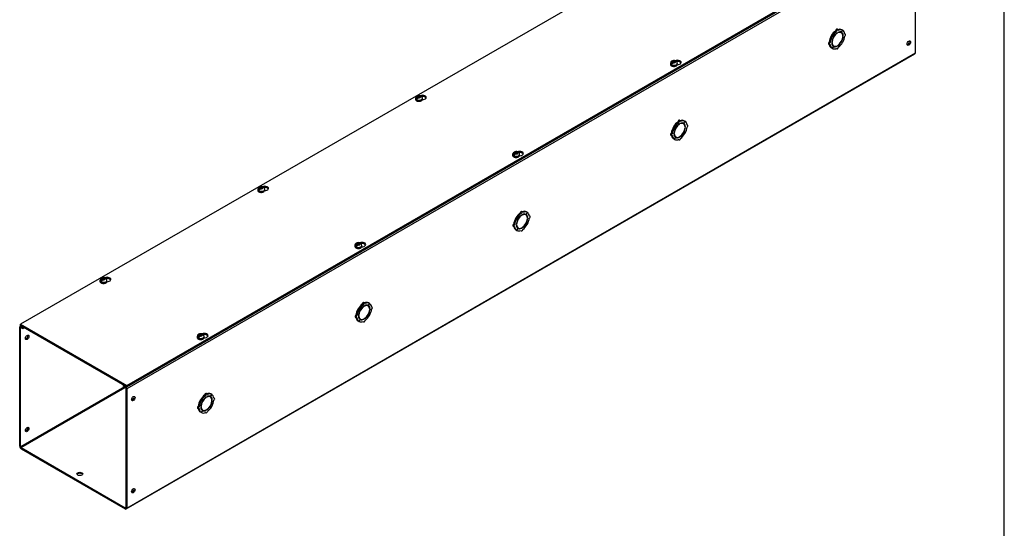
# Model space of a CAD drawing. Header units: inches. Extents: x 1 to 299, y -2 to 199.
# Tile 7 of 9: x 246 to 299, y 133 to 160. Entities that reach past the tile are written whole.
import ezdxf

# ---------------------------------------------------------------- set-up
doc = ezdxf.new("R2010")
doc.units = ezdxf.units.IN
doc.header["$MEASUREMENT"] = 0
for name, color, linetype in [('COM56318-1', 7, 'Continuous'), ('COM70724-5', 7, 'Continuous'), ('Default', 7, 'Continuous'), ('SCS19515', 7, 'Continuous')]:
    doc.layers.add(name, color=color, linetype=linetype)

# ---------------------------------------------------------------- blocks, each defined once
blk = doc.blocks.new('SE7')
at = {"layer": 'COM56318-1', "color": 7, "linetype": 'Continuous'}
for p, q in [((288.866, 168.229), (246.484, 143.76)), ((252.198, 140.46), (294.581, 164.93)), ((252.198, 140.397), (294.581, 164.866)), ((246.484, 143.76), (252.198, 140.46)), ((246.484, 143.696), (246.484, 143.76)), ((246.484, 143.696), (252.198, 140.397)), ((252.198, 140.397), (252.198, 140.46))]:
    blk.add_line(p, q, dxfattribs=at)
for centre, major_axis, start_param, end_param in [((281.824, 157.845), (-0.203, 0), 1.52328, 5.342971), ((281.824, 157.782), (0.203, 0), 0.275127, 1.792611), ((268.11, 155.965), (-0.203, 0), 1.52328, 5.342971), ((268.11, 155.901), (0.203, 0), 0.275127, 1.792611), ((273.339, 152.946), (-0.203, 0), 1.52328, 5.342971), ((273.339, 152.883), (0.203, 0), 0.275127, 1.792611), ((259.625, 151.066), (-0.203, 0), 1.52328, 5.342971), ((259.625, 151.002), (0.203, 0), 0.275127, 1.792611), ((264.853, 148.047), (-0.203, 0), 1.52328, 5.342971), ((264.853, 147.984), (0.203, 0), 0.275127, 1.792611), ((251.14, 146.167), (-0.203, 0), 1.52328, 5.342971), ((251.14, 146.103), (0.203, 0), 0.275127, 1.792611), ((256.368, 143.148), (-0.203, 0), 1.52328, 5.342971), ((256.368, 143.085), (0.203, 0), 0.275127, 1.792611)]:
    blk.add_ellipse(centre, major_axis=major_axis, ratio=0.57735, start_param=start_param, end_param=end_param, dxfattribs=at)
at = {"layer": 'COM70724-5', "color": 7, "linetype": 'Continuous'}
for p, q in [((294.625, 164.778), (252.198, 140.283)), ((294.625, 158.363), (294.625, 164.778)), ((290.389, 159.523), (290.338, 159.552)), ((290.464, 159.602), (290.413, 159.632)), ((290.447, 159.457), (290.447, 159.436)), ((290.639, 159.449), (290.588, 159.478)), ((290.713, 159.58), (290.651, 159.471)), ((290.653, 159.47), (290.651, 159.471)), ((290.653, 159.47), (290.715, 159.578)), ((290.713, 159.58), (290.662, 159.609)), ((290.715, 159.578), (290.713, 159.58)), ((290.038, 158.915), (289.987, 158.944)), ((290.151, 159.252), (290.1, 159.281)), ((290.1, 159.281), (290.162, 159.246)), ((290.153, 159.256), (290.102, 159.286)), ((290.164, 159.249), (290.102, 159.286)), ((290.124, 158.93), (290.142, 158.94)), ((290.142, 158.94), (290.125, 158.949)), ((290.151, 159.252), (290.213, 159.216)), ((290.215, 159.22), (290.153, 159.256)), ((290.213, 159.216), (290.162, 159.246)), ((290.215, 159.22), (290.164, 159.249)), ((290.419, 159.42), (290.402, 159.43)), ((290.419, 159.42), (290.419, 159.44)), ((290.651, 158.964), (290.638, 158.971)), ((290.653, 158.967), (290.64, 158.974)), ((290.651, 158.964), (290.713, 158.927)), ((290.715, 158.931), (290.653, 158.967)), ((290.742, 159.287), (290.723, 159.298)), ((290.724, 159.276), (290.742, 159.287)), ((290.742, 159.254), (290.724, 159.244)), ((290.86, 159.374), (290.825, 159.394)), ((289.956, 158.839), (290.006, 158.809)), ((290.151, 158.605), (290.1, 158.635)), ((290.142, 158.907), (290.124, 158.897)), ((290.213, 158.713), (290.151, 158.605)), ((290.153, 158.604), (290.151, 158.605)), ((290.153, 158.604), (290.215, 158.712)), ((290.176, 158.764), (290.227, 158.735)), ((290.215, 158.712), (290.213, 158.713)), ((290.368, 158.601), (290.402, 158.581)), ((290.419, 158.727), (290.4, 158.738)), ((290.419, 158.727), (290.419, 158.747)), ((290.447, 158.764), (290.447, 158.743)), ((252.176, 133.819), (294.602, 158.314)), ((252.198, 133.869), (294.625, 158.363)), ((281.979, 154.703), (281.928, 154.733)), ((282.228, 154.681), (282.166, 154.572)), ((282.167, 154.571), (282.23, 154.679)), ((282.228, 154.681), (282.177, 154.71)), ((282.23, 154.679), (282.228, 154.681)), ((281.665, 154.353), (281.614, 154.382)), ((281.614, 154.382), (281.677, 154.347)), ((281.668, 154.357), (281.617, 154.387)), ((281.679, 154.35), (281.617, 154.387)), ((281.665, 154.353), (281.728, 154.317)), ((281.73, 154.321), (281.668, 154.357)), ((281.728, 154.317), (281.677, 154.347)), ((281.73, 154.321), (281.679, 154.35)), ((281.904, 154.624), (281.853, 154.653)), ((281.934, 154.521), (281.917, 154.531)), ((281.934, 154.521), (281.934, 154.541)), ((281.962, 154.558), (281.962, 154.537)), ((282.154, 154.55), (282.103, 154.579)), ((282.167, 154.571), (282.166, 154.572)), ((282.257, 154.388), (282.238, 154.399)), ((282.239, 154.377), (282.257, 154.388)), ((282.257, 154.355), (282.239, 154.345)), ((282.374, 154.475), (282.34, 154.495)), ((281.47, 153.94), (281.521, 153.91)), ((281.552, 154.016), (281.502, 154.045)), ((281.665, 153.706), (281.614, 153.736)), ((281.639, 154.031), (281.656, 154.041)), ((281.656, 154.008), (281.639, 153.998)), ((281.656, 154.041), (281.64, 154.05)), ((281.728, 153.814), (281.665, 153.706)), ((281.668, 153.705), (281.665, 153.706)), ((281.668, 153.705), (281.73, 153.813)), ((281.691, 153.865), (281.741, 153.836)), ((281.73, 153.813), (281.728, 153.814)), ((281.882, 153.702), (281.916, 153.682)), ((281.934, 153.828), (281.914, 153.839)), ((281.934, 153.828), (281.934, 153.848)), ((281.962, 153.865), (281.962, 153.844)), ((282.166, 154.065), (282.153, 154.072)), ((282.167, 154.068), (282.155, 154.075)), ((282.166, 154.065), (282.228, 154.028)), ((282.23, 154.033), (282.167, 154.068)), ((273.18, 149.454), (273.129, 149.483)), ((273.129, 149.483), (273.192, 149.448)), ((273.182, 149.458), (273.132, 149.488)), ((273.194, 149.451), (273.132, 149.488)), ((273.18, 149.454), (273.243, 149.418)), ((273.245, 149.422), (273.182, 149.458)), ((273.243, 149.418), (273.192, 149.448)), ((273.245, 149.422), (273.194, 149.451)), ((273.418, 149.725), (273.367, 149.754)), ((273.448, 149.622), (273.432, 149.632)), ((273.494, 149.804), (273.443, 149.834)), ((273.448, 149.622), (273.448, 149.642)), ((273.477, 149.659), (273.477, 149.638)), ((273.669, 149.651), (273.618, 149.68)), ((273.742, 149.782), (273.68, 149.673)), ((273.682, 149.672), (273.68, 149.673)), ((273.682, 149.672), (273.745, 149.78)), ((273.742, 149.782), (273.692, 149.811)), ((273.745, 149.78), (273.742, 149.782)), ((273.771, 149.489), (273.752, 149.5)), ((273.754, 149.478), (273.771, 149.489)), ((273.771, 149.456), (273.754, 149.446)), ((273.889, 149.576), (273.855, 149.596)), ((272.985, 149.041), (273.036, 149.011)), ((273.067, 149.117), (273.016, 149.146)), ((273.153, 149.132), (273.171, 149.142)), ((273.171, 149.109), (273.153, 149.099)), ((273.171, 149.142), (273.155, 149.151)), ((273.243, 148.915), (273.18, 148.807)), ((273.182, 148.806), (273.245, 148.914)), ((273.205, 148.966), (273.256, 148.937)), ((273.245, 148.914), (273.243, 148.915)), ((273.448, 148.929), (273.429, 148.94)), ((273.448, 148.929), (273.448, 148.949)), ((273.477, 148.966), (273.477, 148.945)), ((273.68, 149.166), (273.668, 149.173)), ((273.682, 149.169), (273.67, 149.176)), ((273.68, 149.166), (273.742, 149.129)), ((273.745, 149.134), (273.682, 149.169)), ((273.18, 148.807), (273.129, 148.837)), ((273.182, 148.806), (273.18, 148.807)), ((273.397, 148.803), (273.431, 148.783)), ((264.933, 144.826), (264.882, 144.855)), ((264.963, 144.723), (264.947, 144.733)), ((265.008, 144.905), (264.958, 144.935)), ((264.963, 144.723), (264.963, 144.743)), ((264.991, 144.76), (264.991, 144.739)), ((265.183, 144.752), (265.133, 144.781)), ((265.257, 144.883), (265.195, 144.774)), ((265.197, 144.773), (265.195, 144.774)), ((265.197, 144.773), (265.26, 144.881)), ((265.257, 144.883), (265.206, 144.912)), ((265.26, 144.881), (265.257, 144.883)), ((265.404, 144.677), (265.37, 144.697)), ((264.5, 144.142), (264.551, 144.112)), ((264.582, 144.218), (264.531, 144.247)), ((264.695, 144.555), (264.644, 144.584)), ((264.644, 144.584), (264.707, 144.549)), ((264.697, 144.559), (264.646, 144.589)), ((264.708, 144.552), (264.646, 144.589)), ((264.668, 144.233), (264.686, 144.243)), ((264.686, 144.21), (264.668, 144.2)), ((264.686, 144.243), (264.669, 144.252)), ((264.695, 144.555), (264.757, 144.519)), ((264.759, 144.523), (264.697, 144.559)), ((264.757, 144.519), (264.707, 144.549)), ((264.759, 144.523), (264.708, 144.552)), ((265.195, 144.267), (265.182, 144.274)), ((265.197, 144.27), (265.184, 144.277)), ((265.195, 144.267), (265.257, 144.23)), ((265.26, 144.235), (265.197, 144.27)), ((265.286, 144.59), (265.267, 144.601)), ((265.269, 144.579), (265.286, 144.59)), ((265.286, 144.557), (265.269, 144.547)), ((246.44, 137.193), (246.44, 143.608)), ((246.506, 143.683), (246.462, 143.657)), ((246.491, 143.578), (246.516, 143.593)), ((246.491, 137.164), (246.491, 143.578)), ((246.538, 143.665), (246.516, 143.652)), ((246.516, 143.652), (246.616, 143.594)), ((246.516, 143.593), (246.616, 143.535)), ((246.616, 143.594), (246.639, 143.607)), ((246.616, 143.535), (246.616, 143.594)), ((246.616, 143.535), (246.689, 143.577)), ((264.695, 143.908), (264.644, 143.938)), ((264.757, 144.016), (264.695, 143.908)), ((264.697, 143.907), (264.695, 143.908)), ((264.697, 143.907), (264.759, 144.015)), ((264.72, 144.067), (264.771, 144.038)), ((264.759, 144.015), (264.757, 144.016)), ((264.912, 143.904), (264.946, 143.884)), ((264.963, 144.03), (264.944, 144.041)), ((264.963, 144.03), (264.963, 144.05)), ((264.991, 144.067), (264.991, 144.046)), ((252.071, 140.386), (246.491, 137.164)), ((252.044, 140.486), (252.022, 140.473)), ((252.022, 140.473), (252.122, 140.415)), ((252.022, 140.414), (252.022, 140.473)), ((252.022, 140.414), (252.122, 140.356)), ((252.122, 140.415), (252.144, 140.428)), ((246.516, 137.12), (252.122, 140.356)), ((252.147, 140.312), (252.147, 133.898)), ((252.198, 140.283), (252.198, 133.869)), ((256.448, 139.927), (256.397, 139.956)), ((256.523, 140.006), (256.472, 140.036)), ((256.478, 139.824), (256.478, 139.845)), ((256.506, 139.861), (256.506, 139.84)), ((256.698, 139.853), (256.647, 139.882)), ((256.772, 139.984), (256.71, 139.875)), ((256.712, 139.874), (256.71, 139.875)), ((256.712, 139.874), (256.774, 139.982)), ((256.772, 139.984), (256.721, 140.013)), ((256.774, 139.982), (256.772, 139.984)), ((256.097, 139.319), (256.046, 139.348)), ((256.209, 139.656), (256.159, 139.685)), ((256.159, 139.685), (256.221, 139.65)), ((256.212, 139.66), (256.161, 139.69)), ((256.223, 139.653), (256.161, 139.69)), ((256.183, 139.334), (256.201, 139.344)), ((256.201, 139.344), (256.184, 139.353)), ((256.209, 139.656), (256.272, 139.62)), ((256.274, 139.624), (256.212, 139.66)), ((256.272, 139.62), (256.221, 139.65)), ((256.274, 139.624), (256.223, 139.653)), ((256.478, 139.824), (256.461, 139.834)), ((256.71, 139.368), (256.697, 139.375)), ((256.712, 139.371), (256.699, 139.378)), ((256.71, 139.368), (256.772, 139.331)), ((256.774, 139.336), (256.712, 139.371)), ((256.801, 139.691), (256.782, 139.702)), ((256.783, 139.68), (256.801, 139.691)), ((256.801, 139.658), (256.783, 139.648)), ((256.918, 139.778), (256.884, 139.798)), ((256.014, 139.243), (256.065, 139.213)), ((256.209, 139.009), (256.159, 139.039)), ((256.201, 139.311), (256.183, 139.301)), ((256.272, 139.118), (256.209, 139.009)), ((256.212, 139.008), (256.209, 139.009)), ((256.212, 139.008), (256.274, 139.116)), ((256.235, 139.168), (256.286, 139.139)), ((256.274, 139.116), (256.272, 139.118)), ((256.426, 139.005), (256.461, 138.985)), ((256.478, 139.131), (256.458, 139.142)), ((256.478, 139.131), (256.478, 139.151)), ((256.506, 139.168), (256.506, 139.147)), ((246.516, 137.12), (252.122, 133.883)), ((246.516, 137.061), (252.122, 133.824)), ((252.147, 133.898), (252.122, 133.883))]:
    blk.add_line(p, q, dxfattribs=at)
for centre, major_axis, start_param, end_param in [((290.382, 159.121), (0.281, 0.487), 0.896739, 1.566433), ((290.433, 159.092), (0.281, 0.487), 0.896739, 1.566433), ((290.382, 159.578), (-0.0313, -0.0541), 3.141593, 5.497787), ((290.433, 159.548), (-0.0313, -0.0541), 2.356194, 5.497787), ((290.433, 159.092), (-0.206, -0.357), 2.404698, 3.878487), ((290.433, 159.092), (0.219, 0.379), 0.004363, 0.739668), ((290.382, 159.121), (0.281, 0.487), 0.004363, 0.620067), ((290.433, 159.092), (0.281, 0.487), 0.004363, 0.674057), ((290.382, 159.121), (-0.206, -0.357), 3.141593, 3.271499), ((290.382, 159.121), (0.219, 0.379), 5.920402, 6.166551), ((290.433, 159.092), (0.219, 0.379), 5.543517, 6.278822), ((290.433, 159.092), (0.281, 0.487), 5.609128, 6.278822), ((289.987, 158.893), (0.0312, 0.0541), 0.785398, 3.141593), ((290.382, 159.121), (-0.281, -0.487), 4.716752, 5.386446), ((290.038, 158.864), (0.0312, 0.0541), 0.785398, 3.926991), ((290.433, 159.092), (-0.281, -0.487), 4.716752, 5.386446), ((290.433, 159.092), (-0.219, -0.379), 4.716752, 5.452057), ((290.433, 159.092), (-0.206, -0.357), 3.975495, 5.449283), ((290.433, 159.092), (0.219, 0.379), 0.831128, 1.566433), ((290.433, 159.092), (0.206, 0.357), 3.975495, 5.449283), ((290.433, 159.092), (-0.219, -0.379), 0.831128, 1.566433), ((290.433, 159.092), (-0.281, -0.487), 0.896739, 1.566433), ((290.433, 159.092), (0.219, 0.379), 4.716752, 5.452057), ((290.433, 159.092), (0.281, 0.487), 4.716752, 5.386446), ((290.828, 159.32), (-0.0312, -0.0541), 0.785398, 3.926991), ((294.22, 158.917), (-0.067, -0.115), 0.392819, 2.748773), ((290.382, 159.121), (-0.281, -0.487), 5.663118, 6.278822), ((290.433, 159.092), (-0.281, -0.487), 5.609128, 6.278822), ((290.433, 159.092), (-0.219, -0.379), 5.543517, 6.278822), ((290.433, 159.092), (0.206, 0.357), 2.404698, 3.878487), ((290.382, 159.121), (0.206, 0.357), 3.011687, 3.141593), ((290.433, 159.092), (-0.281, -0.487), 0.004363, 0.674057), ((290.382, 159.121), (-0.219, -0.379), 0.116634, 0.362783), ((290.433, 159.092), (-0.219, -0.379), 0.004363, 0.739668), ((290.433, 158.635), (0.0313, 0.0541), 2.356194, 5.497787), ((294.548, 158.408), (-0.054, 0.0935), 3.141593, 3.926991), ((281.897, 154.679), (-0.0313, -0.0541), 3.141593, 5.497787), ((281.948, 154.649), (-0.0312, -0.0541), 2.356194, 5.497787), ((281.897, 154.222), (0.281, 0.487), 0.004363, 0.620067), ((281.948, 154.193), (0.281, 0.487), 0.004363, 0.674057), ((281.948, 154.193), (0.281, 0.487), 5.609128, 6.278822), ((281.897, 154.222), (-0.281, -0.487), 4.716752, 5.386446), ((281.948, 154.193), (-0.281, -0.487), 4.716752, 5.386446), ((281.897, 154.222), (0.281, 0.487), 0.896739, 1.566433), ((281.948, 154.193), (-0.219, -0.379), 4.716752, 5.452057), ((281.948, 154.193), (-0.206, -0.357), 3.975495, 5.449283), ((281.948, 154.193), (0.281, 0.487), 0.896739, 1.566433), ((281.948, 154.193), (0.219, 0.379), 0.831128, 1.566433), ((281.948, 154.193), (-0.206, -0.357), 2.404698, 3.878487), ((281.948, 154.193), (0.219, 0.379), 0.004363, 0.739668), ((281.948, 154.193), (0.206, 0.357), 3.975495, 5.449283), ((281.897, 154.222), (-0.206, -0.357), 3.141593, 3.271499), ((281.897, 154.222), (0.219, 0.379), 5.920402, 6.166551), ((281.948, 154.193), (0.219, 0.379), 5.543517, 6.278822), ((281.948, 154.193), (0.219, 0.379), 4.716752, 5.452057), ((281.948, 154.193), (0.281, 0.487), 4.716752, 5.386446), ((282.343, 154.421), (-0.0313, -0.0541), 0.785398, 3.926991), ((281.502, 153.994), (0.0313, 0.0541), 0.785398, 3.141593), ((281.897, 154.222), (-0.281, -0.487), 5.663118, 6.278822), ((281.552, 153.965), (0.0313, 0.0541), 0.785398, 3.926991), ((281.948, 154.193), (-0.281, -0.487), 5.609128, 6.278822), ((281.948, 154.193), (-0.219, -0.379), 5.543517, 6.278822), ((281.948, 154.193), (0.206, 0.357), 2.404698, 3.878487), ((281.897, 154.222), (0.206, 0.357), 3.011687, 3.141593), ((281.948, 154.193), (-0.281, -0.487), 0.004363, 0.674057), ((281.897, 154.222), (-0.219, -0.379), 0.116634, 0.362783), ((281.948, 154.193), (-0.219, -0.379), 0.004363, 0.739668), ((281.948, 153.736), (0.0312, 0.0541), 2.356194, 5.497787), ((281.948, 154.193), (-0.219, -0.379), 0.831128, 1.566433), ((281.948, 154.193), (-0.281, -0.487), 0.896739, 1.566433), ((273.412, 149.323), (-0.281, -0.487), 4.716752, 5.386446), ((273.462, 149.294), (-0.281, -0.487), 4.716752, 5.386446), ((273.412, 149.323), (0.281, 0.487), 0.896739, 1.566433), ((273.462, 149.294), (-0.219, -0.379), 4.716752, 5.452057), ((273.462, 149.294), (-0.206, -0.357), 3.975495, 5.449283), ((273.462, 149.294), (0.281, 0.487), 0.896739, 1.566433), ((273.462, 149.294), (0.219, 0.379), 0.831128, 1.566433), ((273.412, 149.78), (-0.0313, -0.0541), 3.141593, 5.497787), ((273.462, 149.75), (-0.0313, -0.0541), 2.356194, 5.497787), ((273.412, 149.323), (0.281, 0.487), 0.004363, 0.620067), ((273.462, 149.294), (-0.206, -0.357), 2.404698, 3.878487), ((273.462, 149.294), (0.219, 0.379), 0.004363, 0.739668), ((273.462, 149.294), (0.206, 0.357), 3.975495, 5.449283), ((273.462, 149.294), (0.281, 0.487), 0.004363, 0.674057), ((273.412, 149.323), (-0.206, -0.357), 3.141593, 3.271499), ((273.412, 149.323), (0.219, 0.379), 5.920402, 6.166551), ((273.462, 149.294), (0.219, 0.379), 5.543517, 6.278822), ((273.462, 149.294), (0.219, 0.379), 4.716752, 5.452057), ((273.462, 149.294), (0.281, 0.487), 5.609128, 6.278822), ((273.462, 149.294), (0.281, 0.487), 4.716752, 5.386446), ((273.858, 149.522), (-0.0312, -0.0541), 0.785398, 3.926991), ((273.016, 149.095), (0.0313, 0.0541), 0.785398, 3.141593), ((273.412, 149.323), (-0.281, -0.487), 5.663118, 6.278822), ((273.067, 149.066), (0.0313, 0.0541), 0.785398, 3.926991), ((273.462, 149.294), (-0.281, -0.487), 5.609128, 6.278822), ((273.462, 149.294), (-0.219, -0.379), 5.543517, 6.278822), ((273.462, 149.294), (0.206, 0.357), 2.404698, 3.878487), ((273.412, 149.323), (0.206, 0.357), 3.011687, 3.141593), ((273.412, 149.323), (-0.219, -0.379), 0.116634, 0.362783), ((273.462, 149.294), (-0.219, -0.379), 0.004363, 0.739668), ((273.462, 148.837), (0.0312, 0.0541), 2.356194, 5.497787), ((273.462, 149.294), (-0.219, -0.379), 0.831128, 1.566433), ((273.462, 149.294), (-0.281, -0.487), 0.896739, 1.566433), ((273.462, 149.294), (-0.281, -0.487), 0.004363, 0.674057), ((264.926, 144.424), (0.281, 0.487), 0.896739, 1.566433), ((264.977, 144.395), (-0.206, -0.357), 3.975495, 5.449283), ((264.977, 144.395), (0.281, 0.487), 0.896739, 1.566433), ((264.977, 144.395), (0.219, 0.379), 0.831128, 1.566433), ((264.926, 144.881), (-0.0313, -0.0541), 3.141593, 5.497787), ((264.977, 144.851), (-0.0312, -0.0541), 2.356194, 5.497787), ((264.977, 144.395), (-0.206, -0.357), 2.404698, 3.878487), ((264.977, 144.395), (0.219, 0.379), 0.004363, 0.739668), ((264.926, 144.424), (0.281, 0.487), 0.004363, 0.620067), ((264.977, 144.395), (0.281, 0.487), 0.004363, 0.674057), ((264.926, 144.424), (-0.206, -0.357), 3.141593, 3.271499), ((264.926, 144.424), (0.219, 0.379), 5.920402, 6.166551), ((264.977, 144.395), (0.219, 0.379), 5.543517, 6.278822), ((264.977, 144.395), (0.281, 0.487), 5.609128, 6.278822), ((265.372, 144.623), (-0.0312, -0.0541), 0.785398, 3.926991), ((264.531, 144.196), (0.0313, 0.0541), 0.785398, 3.141593), ((264.926, 144.424), (-0.281, -0.487), 4.716752, 5.386446), ((264.926, 144.424), (-0.281, -0.487), 5.663118, 6.278822), ((264.582, 144.167), (0.0313, 0.0541), 0.785398, 3.926991), ((264.977, 144.395), (-0.281, -0.487), 4.716752, 5.386446), ((264.977, 144.395), (-0.281, -0.487), 5.609128, 6.278822), ((264.977, 144.395), (-0.219, -0.379), 4.716752, 5.452057), ((264.977, 144.395), (-0.219, -0.379), 5.543517, 6.278822), ((264.977, 144.395), (0.206, 0.357), 2.404698, 3.878487), ((264.926, 144.424), (0.206, 0.357), 3.011687, 3.141593), ((264.977, 144.395), (0.206, 0.357), 3.975495, 5.449283), ((264.977, 144.395), (-0.219, -0.379), 0.831128, 1.566433), ((264.977, 144.395), (-0.281, -0.487), 0.896739, 1.566433), ((264.977, 144.395), (0.219, 0.379), 4.716752, 5.452057), ((264.977, 144.395), (0.281, 0.487), 4.716752, 5.386446), ((246.516, 143.564), (0.054, -0.0935), 2.356194, 3.926991), ((246.516, 143.564), (0.018, -0.0312), 2.356194, 3.926991), ((264.977, 144.395), (-0.281, -0.487), 0.004363, 0.674057), ((264.926, 144.424), (-0.219, -0.379), 0.116634, 0.362783), ((264.977, 144.395), (-0.219, -0.379), 0.004363, 0.739668), ((264.977, 143.938), (0.0312, 0.0541), 2.356194, 5.497787), ((246.793, 143.084), (0.066, 0.115), 3.534412, 5.890366), ((252.122, 140.327), (-0.054, 0.0935), 3.926991, 5.497787), ((252.122, 140.327), (-0.018, 0.0312), 3.926991, 5.497787), ((252.501, 139.788), (-0.066, -0.115), 0.392819, 2.748773), ((256.441, 139.525), (0.281, 0.487), 0.896739, 1.566433), ((256.492, 139.496), (0.281, 0.487), 0.896739, 1.566433), ((256.492, 139.496), (0.219, 0.379), 0.831128, 1.566433), ((256.441, 139.982), (-0.0313, -0.0541), 3.141593, 5.497787), ((256.492, 139.952), (-0.0313, -0.0541), 2.356194, 5.497787), ((256.441, 139.525), (0.281, 0.487), 0.004363, 0.620067), ((256.492, 139.496), (-0.206, -0.357), 2.404698, 3.878487), ((256.492, 139.496), (0.219, 0.379), 0.004363, 0.739668), ((256.492, 139.496), (0.281, 0.487), 0.004363, 0.674057), ((256.441, 139.525), (-0.206, -0.357), 3.141593, 3.271499), ((256.441, 139.525), (0.219, 0.379), 5.920402, 6.166551), ((256.492, 139.496), (0.219, 0.379), 5.543517, 6.278822), ((256.492, 139.496), (0.281, 0.487), 5.609128, 6.278822), ((256.046, 139.297), (0.0312, 0.0541), 0.785398, 3.141593), ((256.441, 139.525), (-0.281, -0.487), 4.716752, 5.386446), ((256.097, 139.268), (0.0312, 0.0541), 0.785398, 3.926991), ((256.492, 139.496), (-0.281, -0.487), 4.716752, 5.386446), ((256.492, 139.496), (-0.219, -0.379), 4.716752, 5.452057), ((256.492, 139.496), (-0.206, -0.357), 3.975495, 5.449283), ((256.492, 139.496), (0.206, 0.357), 3.975495, 5.449283), ((256.492, 139.496), (-0.219, -0.379), 0.831128, 1.566433), ((256.492, 139.496), (-0.281, -0.487), 0.896739, 1.566433), ((256.492, 139.496), (0.219, 0.379), 4.716752, 5.452057), ((256.492, 139.496), (0.281, 0.487), 4.716752, 5.386446), ((256.887, 139.724), (-0.0312, -0.0541), 0.785398, 3.926991), ((256.441, 139.525), (-0.281, -0.487), 5.663118, 6.278822), ((256.492, 139.496), (-0.281, -0.487), 5.609128, 6.278822), ((256.492, 139.496), (-0.219, -0.379), 5.543517, 6.278822), ((256.492, 139.496), (0.206, 0.357), 2.404698, 3.878487), ((256.441, 139.525), (0.206, 0.357), 3.011687, 3.141593), ((256.492, 139.496), (-0.281, -0.487), 0.004363, 0.674057), ((256.441, 139.525), (-0.219, -0.379), 0.116634, 0.362783), ((256.492, 139.496), (-0.219, -0.379), 0.004363, 0.739668), ((256.492, 139.039), (0.0313, 0.0541), 2.356194, 5.497787), ((246.793, 138.126), (0.066, 0.115), 3.534412, 5.890366), ((246.516, 137.149), (-0.054, 0.0935), 0.785398, 2.356194), ((246.516, 137.149), (-0.018, 0.0312), 0.785398, 2.356194), ((249.673, 135.647), (-0.156, 0), 3.473487, 5.951291), ((252.501, 134.83), (-0.066, -0.115), 0.392819, 2.748773), ((252.122, 133.913), (-0.018, 0.0312), 2.356194, 3.926991), ((252.122, 133.913), (-0.054, 0.0935), 2.356194, 3.926991)]:
    blk.add_ellipse(centre, major_axis=major_axis, ratio=0.57735, start_param=start_param, end_param=end_param, dxfattribs=at)
for centre, major_axis in [((294.271, 158.888), (-0.066, -0.115)), ((246.844, 143.054), (0.066, 0.115)), ((252.552, 139.759), (-0.066, -0.115)), ((246.844, 138.096), (0.066, 0.115)), ((249.673, 135.706), (-0.156, 0)), ((252.552, 134.801), (-0.066, -0.115))]:
    blk.add_ellipse(centre, major_axis=major_axis, ratio=0.57735, dxfattribs=at)
at = {"layer": 'SCS19515', "color": 7, "linetype": 'Continuous'}
for p, q in [((281.576, 157.869), (281.545, 157.852)), ((281.576, 157.91), (281.645, 157.91)), ((281.576, 157.869), (281.576, 157.91)), ((281.576, 157.869), (281.576, 157.818)), ((281.676, 157.927), (281.645, 157.91)), ((281.645, 157.848), (281.645, 157.91)), ((281.688, 157.873), (281.645, 157.848)), ((281.688, 157.885), (281.718, 157.903)), ((281.688, 157.885), (281.688, 157.845)), ((281.444, 157.804), (281.444, 157.755)), ((281.552, 157.794), (281.48, 157.753)), ((281.576, 157.848), (281.645, 157.848)), ((281.587, 157.827), (281.618, 157.845)), ((281.688, 157.845), (281.618, 157.845)), ((281.819, 157.755), (281.819, 157.804)), ((267.731, 155.923), (267.731, 155.874)), ((267.838, 155.914), (267.767, 155.873)), ((267.862, 155.989), (267.831, 155.971)), ((267.862, 156.029), (267.932, 156.029)), ((267.862, 155.989), (267.862, 156.029)), ((267.862, 155.989), (267.862, 155.938)), ((267.862, 155.968), (267.932, 155.968)), ((267.874, 155.947), (267.904, 155.964)), ((267.974, 155.964), (267.904, 155.964)), ((267.962, 156.047), (267.932, 156.029)), ((267.932, 155.968), (267.932, 156.029)), ((267.974, 155.992), (267.932, 155.968)), ((267.974, 156.005), (268.005, 156.022)), ((267.974, 156.005), (267.974, 155.964)), ((268.106, 155.874), (268.106, 155.923)), ((272.959, 152.905), (272.959, 152.856)), ((273.067, 152.895), (272.995, 152.854)), ((273.09, 152.97), (273.06, 152.953)), ((273.09, 153.011), (273.16, 153.011)), ((273.09, 152.97), (273.09, 153.011)), ((273.09, 152.97), (273.09, 152.919)), ((273.09, 152.949), (273.16, 152.949)), ((273.102, 152.928), (273.133, 152.946)), ((273.202, 152.946), (273.133, 152.946)), ((273.191, 153.028), (273.16, 153.011)), ((273.16, 152.949), (273.16, 153.011)), ((273.202, 152.974), (273.16, 152.949)), ((273.202, 152.986), (273.233, 153.004)), ((273.202, 152.986), (273.202, 152.946)), ((273.334, 152.856), (273.334, 152.905)), ((259.245, 151.024), (259.245, 150.975)), ((259.353, 151.015), (259.282, 150.974)), ((259.377, 151.09), (259.346, 151.072)), ((259.377, 151.13), (259.446, 151.13)), ((259.377, 151.09), (259.377, 151.13)), ((259.377, 151.09), (259.377, 151.039)), ((259.377, 151.069), (259.446, 151.069)), ((259.388, 151.048), (259.419, 151.066)), ((259.489, 151.066), (259.419, 151.066)), ((259.477, 151.148), (259.446, 151.13)), ((259.446, 151.069), (259.446, 151.13)), ((259.489, 151.093), (259.446, 151.069)), ((259.489, 151.106), (259.52, 151.123)), ((259.489, 151.106), (259.489, 151.066)), ((259.62, 150.975), (259.62, 151.024)), ((264.474, 148.006), (264.474, 147.957)), ((264.581, 147.996), (264.51, 147.955)), ((264.605, 148.071), (264.574, 148.054)), ((264.605, 148.112), (264.675, 148.112)), ((264.605, 148.071), (264.605, 148.112)), ((264.605, 148.071), (264.605, 148.02)), ((264.605, 148.05), (264.675, 148.05)), ((264.617, 148.029), (264.648, 148.047)), ((264.717, 148.047), (264.648, 148.047)), ((264.705, 148.129), (264.675, 148.112)), ((264.675, 148.05), (264.675, 148.112)), ((264.717, 148.075), (264.675, 148.05)), ((264.717, 148.087), (264.748, 148.105)), ((264.717, 148.087), (264.717, 148.047)), ((264.849, 147.957), (264.849, 148.006)), ((250.891, 146.231), (250.961, 146.231)), ((250.891, 146.191), (250.891, 146.231)), ((250.992, 146.249), (250.961, 146.231)), ((250.961, 146.17), (250.961, 146.231)), ((251.003, 146.207), (251.034, 146.224)), ((251.003, 146.207), (251.003, 146.167)), ((250.76, 146.125), (250.76, 146.076)), ((250.868, 146.116), (250.796, 146.075)), ((250.891, 146.191), (250.861, 146.173)), ((250.891, 146.191), (250.891, 146.14)), ((250.891, 146.17), (250.961, 146.17)), ((250.903, 146.149), (250.934, 146.167)), ((251.003, 146.167), (250.934, 146.167)), ((251.003, 146.194), (250.961, 146.17)), ((251.135, 146.076), (251.135, 146.125)), ((255.988, 143.107), (255.988, 143.058)), ((256.096, 143.097), (256.025, 143.056)), ((256.12, 143.172), (256.089, 143.155)), ((256.12, 143.213), (256.189, 143.213)), ((256.12, 143.172), (256.12, 143.213)), ((256.12, 143.172), (256.12, 143.121)), ((256.12, 143.151), (256.189, 143.151)), ((256.131, 143.13), (256.162, 143.148)), ((256.232, 143.148), (256.162, 143.148)), ((256.22, 143.23), (256.189, 143.213)), ((256.189, 143.151), (256.189, 143.213)), ((256.232, 143.176), (256.189, 143.151)), ((256.232, 143.188), (256.263, 143.206)), ((256.232, 143.188), (256.232, 143.148)), ((256.363, 143.058), (256.363, 143.107))]:
    blk.add_line(p, q, dxfattribs=at)
for centre, radius, start, end in [((281.578, 157.803), 0.133, 117.0366, 179.2546), ((281.631, 157.711), 0.239, 68.7414, 118.273), ((281.691, 157.803), 0.128, 0.1569, 52.419), ((281.622, 157.731), 0.144, 122.6431, 170.9725), ((281.665, 157.706), 0.144, 122.6435, 170.9722), ((267.865, 155.922), 0.133, 117.0366, 179.2546), ((267.909, 155.85), 0.144, 122.6431, 170.9725), ((267.918, 155.83), 0.239, 68.7414, 118.273), ((267.951, 155.826), 0.144, 122.6435, 170.9722), ((267.978, 155.923), 0.128, 0.1569, 52.419), ((273.093, 152.904), 0.133, 117.0366, 179.2546), ((273.137, 152.832), 0.144, 122.6431, 170.9725), ((273.146, 152.812), 0.239, 68.7414, 118.273), ((273.179, 152.807), 0.144, 122.6435, 170.9722), ((273.206, 152.904), 0.128, 0.1569, 52.419), ((259.379, 151.023), 0.133, 117.0366, 179.2546), ((259.423, 150.951), 0.144, 122.6431, 170.9725), ((259.432, 150.931), 0.239, 68.7414, 118.273), ((259.466, 150.927), 0.144, 122.6435, 170.9722), ((259.492, 151.024), 0.128, 0.1569, 52.419), ((264.608, 148.005), 0.133, 117.0366, 179.2546), ((264.652, 147.933), 0.144, 122.6431, 170.9725), ((264.661, 147.913), 0.239, 68.7414, 118.273), ((264.694, 147.908), 0.144, 122.6435, 170.9722), ((264.721, 148.005), 0.128, 0.1569, 52.419), ((250.894, 146.124), 0.133, 117.0366, 179.2546), ((250.947, 146.032), 0.239, 68.7414, 118.273), ((251.007, 146.125), 0.128, 0.1569, 52.419), ((250.938, 146.052), 0.144, 122.6431, 170.9725), ((250.981, 146.028), 0.144, 122.6435, 170.9722), ((256.122, 143.106), 0.133, 117.0366, 179.2546), ((256.166, 143.034), 0.144, 122.6431, 170.9725), ((256.175, 143.014), 0.239, 68.7414, 118.273), ((256.209, 143.009), 0.144, 122.6435, 170.9722), ((256.236, 143.106), 0.128, 0.1569, 52.419)]:
    blk.add_arc(centre, radius, start, end, dxfattribs=at)
for centre, major_axis, start_param, end_param in [((281.632, 157.877), (0.0975, 0), 1.098165, 3.614224), ((281.632, 157.877), (-0.0975, 0), 1.098165, 3.614224), ((281.632, 157.804), (-0.188, 0), 6.278965, 6.283185), ((281.632, 157.804), (-0.188, 0), 0, 3.141093), ((281.632, 157.755), (0.187, 0), 3.141593, 3.167603), ((281.632, 157.755), (0.187, 0), 3.167603, 6.283185), ((281.632, 157.816), (-0.186, 0), 0.623612, 0.947184), ((267.918, 155.923), (-0.187, 0), 6.278965, 6.283185), ((267.918, 155.923), (-0.187, 0), 0, 3.141093), ((267.918, 155.874), (0.187, 0), 3.141593, 3.167603), ((267.918, 155.874), (0.187, 0), 3.167603, 6.283185), ((267.918, 155.936), (-0.186, 0), 0.623612, 0.947184), ((267.918, 155.997), (0.0975, 0), 1.098165, 3.614224), ((267.918, 155.997), (-0.0975, 0), 1.098165, 3.614224), ((273.146, 152.905), (-0.187, 0), 6.278965, 6.283185), ((273.146, 152.905), (-0.187, 0), 0, 3.141093), ((273.146, 152.856), (0.188, 0), 3.141593, 3.167603), ((273.146, 152.856), (0.188, 0), 3.167603, 6.283185), ((273.146, 152.917), (-0.186, 0), 0.623612, 0.947184), ((273.146, 152.978), (0.0975, 0), 1.098165, 3.614224), ((273.146, 152.978), (-0.0975, 0), 1.098165, 3.614224), ((259.433, 151.024), (-0.188, 0), 6.278965, 6.283185), ((259.433, 151.024), (-0.188, 0), 0, 3.141093), ((259.433, 150.975), (0.188, 0), 3.141593, 3.167603), ((259.433, 150.975), (0.188, 0), 3.167603, 6.283185), ((259.433, 151.037), (-0.186, 0), 0.623612, 0.947184), ((259.433, 151.098), (0.0975, 0), 1.098165, 3.614224), ((259.433, 151.098), (-0.0975, 0), 1.098165, 3.614224), ((264.661, 148.006), (-0.187, 0), 6.278965, 6.283185), ((264.661, 148.006), (-0.187, 0), 0, 3.141093), ((264.661, 147.957), (0.188, 0), 3.141593, 3.167603), ((264.661, 147.957), (0.188, 0), 3.167603, 6.283185), ((264.661, 148.018), (-0.186, 0), 0.623612, 0.947184), ((264.661, 148.079), (0.0975, 0), 1.098165, 3.614224), ((264.661, 148.079), (-0.0975, 0), 1.098165, 3.614224), ((250.947, 146.199), (0.0975, 0), 1.098165, 3.614224), ((250.947, 146.199), (-0.0975, 0), 1.098165, 3.614224), ((250.947, 146.125), (-0.187, 0), 6.278965, 6.283185), ((250.947, 146.125), (-0.187, 0), 0, 3.141093), ((250.947, 146.076), (0.187, 0), 3.141593, 3.167603), ((250.947, 146.076), (0.187, 0), 3.167603, 6.283185), ((250.947, 146.138), (-0.186, 0), 0.623612, 0.947184), ((256.176, 143.107), (-0.187, 0), 6.278965, 6.283185), ((256.176, 143.107), (-0.187, 0), 0, 3.141093), ((256.176, 143.058), (0.187, 0), 3.141593, 3.167603), ((256.176, 143.058), (0.187, 0), 3.167603, 6.283185), ((256.176, 143.119), (-0.186, 0), 0.623612, 0.947184), ((256.176, 143.18), (0.0975, 0), 1.098165, 3.614224), ((256.176, 143.18), (-0.0975, 0), 1.098165, 3.614224)]:
    blk.add_ellipse(centre, major_axis=major_axis, ratio=0.57735, start_param=start_param, end_param=end_param, dxfattribs=at)
for points, knots in [([(281.74, 157.903), (281.74, 157.907), (281.739, 157.911), (281.736, 157.918), (281.735, 157.921), (281.731, 157.926), (281.729, 157.928), (281.724, 157.932), (281.721, 157.933), (281.715, 157.936), (281.712, 157.936), (281.705, 157.937), (281.702, 157.937), (281.695, 157.935), (281.691, 157.934), (281.684, 157.931), (281.68, 157.93), (281.676, 157.927)], [0, 0, 0, 0, 0.125, 0.125, 0.25, 0.25, 0.375, 0.375, 0.5, 0.5, 0.625, 0.625, 0.75, 0.75, 0.875, 0.875, 1, 1, 1, 1]), ([(281.718, 157.903), (281.722, 157.905), (281.726, 157.907), (281.734, 157.91), (281.737, 157.911), (281.744, 157.912), (281.748, 157.912), (281.754, 157.912), (281.758, 157.911), (281.763, 157.909), (281.766, 157.908), (281.769, 157.905), (281.769, 157.905), (281.769, 157.905)], [0, 0, 0, 0, 0.125, 0.125, 0.25, 0.25, 0.375, 0.375, 0.5, 0.5, 0.625, 0.625, 0.640509, 0.640509, 0.640509, 0.640509]), ([(281.445, 157.751), (281.445, 157.744), (281.446, 157.731), (281.457, 157.708), (281.475, 157.687), (281.5, 157.668), (281.532, 157.653), (281.568, 157.642), (281.607, 157.636), (281.647, 157.635), (281.687, 157.64), (281.723, 157.649), (281.747, 157.66), (281.757, 157.666), (281.759, 157.667)], [0, 0, 0, 0, 0.060553, 0.1457, 0.232818, 0.32417, 0.418649, 0.513918, 0.608916, 0.703714, 0.798632, 0.893952, 0.984895, 1, 1, 1, 1]), ([(281.759, 157.667), (281.765, 157.67), (281.779, 157.679), (281.798, 157.697), (281.813, 157.72), (281.819, 157.74), (281.818, 157.751), (281.818, 157.754)], [0, 0, 0, 0, 0.149331, 0.431563, 0.679388, 0.917704, 1, 1, 1, 1]), ([(267.732, 155.871), (267.732, 155.864), (267.733, 155.85), (267.743, 155.828), (267.761, 155.806), (267.787, 155.787), (267.818, 155.772), (267.854, 155.761), (267.893, 155.756), (267.933, 155.755), (267.973, 155.76), (268.009, 155.769), (268.033, 155.779), (268.044, 155.785), (268.045, 155.786)], [0, 0, 0, 0, 0.060553, 0.1457, 0.232818, 0.32417, 0.418649, 0.513918, 0.608916, 0.703714, 0.798632, 0.893952, 0.984895, 1, 1, 1, 1]), ([(268.027, 156.023), (268.026, 156.027), (268.025, 156.031), (268.023, 156.037), (268.021, 156.04), (268.017, 156.046), (268.015, 156.048), (268.01, 156.052), (268.007, 156.053), (268.001, 156.055), (267.998, 156.056), (267.992, 156.056), (267.988, 156.056), (267.981, 156.055), (267.977, 156.054), (267.97, 156.051), (267.966, 156.049), (267.962, 156.047)], [0, 0, 0, 0, 0.125, 0.125, 0.25, 0.25, 0.375, 0.375, 0.5, 0.5, 0.625, 0.625, 0.75, 0.75, 0.875, 0.875, 1, 1, 1, 1]), ([(268.005, 156.022), (268.009, 156.025), (268.012, 156.026), (268.02, 156.029), (268.024, 156.03), (268.031, 156.032), (268.034, 156.032), (268.041, 156.031), (268.044, 156.031), (268.05, 156.029), (268.052, 156.027), (268.055, 156.025), (268.056, 156.025), (268.056, 156.024)], [0, 0, 0, 0, 0.125, 0.125, 0.25, 0.25, 0.375, 0.375, 0.5, 0.5, 0.625, 0.625, 0.640509, 0.640509, 0.640509, 0.640509]), ([(268.045, 155.786), (268.051, 155.79), (268.065, 155.799), (268.085, 155.817), (268.099, 155.84), (268.106, 155.86), (268.105, 155.87), (268.105, 155.874)], [0, 0, 0, 0, 0.149331, 0.431563, 0.679388, 0.917704, 1, 1, 1, 1]), ([(272.96, 152.852), (272.96, 152.845), (272.961, 152.832), (272.972, 152.809), (272.99, 152.788), (273.015, 152.769), (273.046, 152.754), (273.082, 152.743), (273.122, 152.737), (273.162, 152.736), (273.201, 152.741), (273.238, 152.75), (273.262, 152.761), (273.272, 152.767), (273.274, 152.768)], [0, 0, 0, 0, 0.060553, 0.1457, 0.232818, 0.32417, 0.418649, 0.513918, 0.608916, 0.703714, 0.798632, 0.893952, 0.984895, 1, 1, 1, 1]), ([(273.255, 153.004), (273.255, 153.008), (273.254, 153.012), (273.251, 153.019), (273.249, 153.022), (273.246, 153.027), (273.243, 153.029), (273.238, 153.033), (273.236, 153.035), (273.23, 153.037), (273.227, 153.037), (273.22, 153.038), (273.217, 153.038), (273.209, 153.036), (273.206, 153.035), (273.198, 153.032), (273.195, 153.031), (273.191, 153.028)], [0, 0, 0, 0, 0.125, 0.125, 0.25, 0.25, 0.375, 0.375, 0.5, 0.5, 0.625, 0.625, 0.75, 0.75, 0.875, 0.875, 1, 1, 1, 1]), ([(273.233, 153.004), (273.237, 153.006), (273.241, 153.008), (273.248, 153.011), (273.252, 153.012), (273.259, 153.013), (273.262, 153.013), (273.269, 153.013), (273.272, 153.012), (273.278, 153.01), (273.281, 153.009), (273.284, 153.006), (273.284, 153.006), (273.284, 153.006)], [0, 0, 0, 0, 0.125, 0.125, 0.25, 0.25, 0.375, 0.375, 0.5, 0.5, 0.625, 0.625, 0.640509, 0.640509, 0.640509, 0.640509]), ([(273.274, 152.768), (273.28, 152.771), (273.293, 152.78), (273.313, 152.798), (273.327, 152.821), (273.334, 152.841), (273.333, 152.852), (273.333, 152.855)], [0, 0, 0, 0, 0.149331, 0.431563, 0.679388, 0.917704, 1, 1, 1, 1]), ([(259.246, 150.972), (259.247, 150.965), (259.247, 150.951), (259.258, 150.929), (259.276, 150.907), (259.301, 150.889), (259.333, 150.873), (259.369, 150.862), (259.408, 150.857), (259.448, 150.856), (259.488, 150.861), (259.524, 150.87), (259.548, 150.88), (259.558, 150.886), (259.56, 150.887)], [0, 0, 0, 0, 0.060553, 0.1457, 0.232818, 0.32417, 0.418649, 0.513918, 0.608916, 0.703714, 0.798632, 0.893952, 0.984895, 1, 1, 1, 1]), ([(259.542, 151.124), (259.541, 151.128), (259.54, 151.132), (259.537, 151.138), (259.536, 151.141), (259.532, 151.147), (259.53, 151.149), (259.525, 151.153), (259.522, 151.154), (259.516, 151.156), (259.513, 151.157), (259.506, 151.157), (259.503, 151.157), (259.496, 151.156), (259.492, 151.155), (259.485, 151.152), (259.481, 151.15), (259.477, 151.148)], [0, 0, 0, 0, 0.125, 0.125, 0.25, 0.25, 0.375, 0.375, 0.5, 0.5, 0.625, 0.625, 0.75, 0.75, 0.875, 0.875, 1, 1, 1, 1]), ([(259.52, 151.123), (259.523, 151.126), (259.527, 151.127), (259.535, 151.13), (259.538, 151.131), (259.545, 151.133), (259.549, 151.133), (259.555, 151.132), (259.559, 151.132), (259.564, 151.13), (259.567, 151.128), (259.57, 151.126), (259.57, 151.126), (259.571, 151.126)], [0, 0, 0, 0, 0.125, 0.125, 0.25, 0.25, 0.375, 0.375, 0.5, 0.5, 0.625, 0.625, 0.640509, 0.640509, 0.640509, 0.640509]), ([(259.56, 150.887), (259.566, 150.891), (259.58, 150.9), (259.599, 150.918), (259.614, 150.941), (259.62, 150.961), (259.62, 150.971), (259.619, 150.975)], [0, 0, 0, 0, 0.149331, 0.431563, 0.679388, 0.917704, 1, 1, 1, 1]), ([(264.475, 147.953), (264.475, 147.947), (264.476, 147.933), (264.487, 147.91), (264.505, 147.889), (264.53, 147.87), (264.561, 147.855), (264.597, 147.844), (264.636, 147.838), (264.676, 147.837), (264.716, 147.842), (264.752, 147.851), (264.776, 147.862), (264.787, 147.868), (264.789, 147.869)], [0, 0, 0, 0, 0.060553, 0.1457, 0.232818, 0.32417, 0.418649, 0.513918, 0.608916, 0.703714, 0.798632, 0.893952, 0.984895, 1, 1, 1, 1]), ([(264.77, 148.105), (264.769, 148.109), (264.768, 148.113), (264.766, 148.12), (264.764, 148.123), (264.76, 148.128), (264.758, 148.13), (264.753, 148.134), (264.75, 148.136), (264.745, 148.138), (264.741, 148.138), (264.735, 148.139), (264.731, 148.139), (264.724, 148.137), (264.72, 148.136), (264.713, 148.133), (264.709, 148.132), (264.705, 148.129)], [0, 0, 0, 0, 0.125, 0.125, 0.25, 0.25, 0.375, 0.375, 0.5, 0.5, 0.625, 0.625, 0.75, 0.75, 0.875, 0.875, 1, 1, 1, 1]), ([(264.748, 148.105), (264.752, 148.107), (264.755, 148.109), (264.763, 148.112), (264.767, 148.113), (264.774, 148.114), (264.777, 148.114), (264.784, 148.114), (264.787, 148.113), (264.793, 148.111), (264.796, 148.11), (264.798, 148.107), (264.799, 148.107), (264.799, 148.107)], [0, 0, 0, 0, 0.125, 0.125, 0.25, 0.25, 0.375, 0.375, 0.5, 0.5, 0.625, 0.625, 0.640509, 0.640509, 0.640509, 0.640509]), ([(264.789, 147.869), (264.794, 147.872), (264.808, 147.881), (264.828, 147.899), (264.842, 147.922), (264.849, 147.942), (264.848, 147.953), (264.848, 147.956)], [0, 0, 0, 0, 0.149331, 0.431563, 0.679388, 0.917704, 1, 1, 1, 1]), ([(251.056, 146.225), (251.056, 146.229), (251.055, 146.233), (251.052, 146.239), (251.05, 146.242), (251.047, 146.248), (251.044, 146.25), (251.039, 146.254), (251.037, 146.255), (251.031, 146.257), (251.028, 146.258), (251.021, 146.258), (251.018, 146.258), (251.011, 146.257), (251.007, 146.256), (250.999, 146.253), (250.996, 146.251), (250.992, 146.249)], [0, 0, 0, 0, 0.125, 0.125, 0.25, 0.25, 0.375, 0.375, 0.5, 0.5, 0.625, 0.625, 0.75, 0.75, 0.875, 0.875, 1, 1, 1, 1]), ([(251.034, 146.224), (251.038, 146.227), (251.042, 146.229), (251.049, 146.231), (251.053, 146.232), (251.06, 146.234), (251.064, 146.234), (251.07, 146.233), (251.073, 146.233), (251.079, 146.231), (251.082, 146.229), (251.085, 146.227), (251.085, 146.227), (251.085, 146.227)], [0, 0, 0, 0, 0.125, 0.125, 0.25, 0.25, 0.375, 0.375, 0.5, 0.5, 0.625, 0.625, 0.640509, 0.640509, 0.640509, 0.640509]), ([(250.761, 146.073), (250.761, 146.066), (250.762, 146.052), (250.773, 146.03), (250.791, 146.008), (250.816, 145.99), (250.847, 145.974), (250.884, 145.964), (250.923, 145.958), (250.963, 145.957), (251.002, 145.962), (251.039, 145.971), (251.063, 145.982), (251.073, 145.987), (251.075, 145.988)], [0, 0, 0, 0, 0.060553, 0.1457, 0.232818, 0.32417, 0.418649, 0.513918, 0.608916, 0.703714, 0.798632, 0.893952, 0.984895, 1, 1, 1, 1]), ([(251.075, 145.988), (251.081, 145.992), (251.094, 146.001), (251.114, 146.019), (251.128, 146.042), (251.135, 146.062), (251.134, 146.072), (251.134, 146.076)], [0, 0, 0, 0, 0.149331, 0.431563, 0.679388, 0.917704, 1, 1, 1, 1]), ([(255.989, 143.054), (255.99, 143.048), (255.99, 143.034), (256.001, 143.011), (256.019, 142.99), (256.044, 142.971), (256.076, 142.956), (256.112, 142.945), (256.151, 142.939), (256.191, 142.938), (256.231, 142.943), (256.267, 142.952), (256.291, 142.963), (256.301, 142.969), (256.303, 142.97)], [0, 0, 0, 0, 0.060553, 0.1457, 0.232818, 0.32417, 0.418649, 0.513918, 0.608916, 0.703714, 0.798632, 0.893952, 0.984895, 1, 1, 1, 1]), ([(256.285, 143.206), (256.284, 143.21), (256.283, 143.214), (256.28, 143.221), (256.279, 143.224), (256.275, 143.229), (256.273, 143.231), (256.268, 143.235), (256.265, 143.237), (256.259, 143.239), (256.256, 143.239), (256.249, 143.24), (256.246, 143.24), (256.239, 143.238), (256.235, 143.237), (256.228, 143.234), (256.224, 143.233), (256.22, 143.23)], [0, 0, 0, 0, 0.125, 0.125, 0.25, 0.25, 0.375, 0.375, 0.5, 0.5, 0.625, 0.625, 0.75, 0.75, 0.875, 0.875, 1, 1, 1, 1]), ([(256.263, 143.206), (256.266, 143.208), (256.27, 143.21), (256.278, 143.213), (256.281, 143.214), (256.288, 143.215), (256.292, 143.215), (256.299, 143.215), (256.302, 143.214), (256.308, 143.212), (256.31, 143.211), (256.313, 143.208), (256.313, 143.208), (256.314, 143.208)], [0, 0, 0, 0, 0.125, 0.125, 0.25, 0.25, 0.375, 0.375, 0.5, 0.5, 0.625, 0.625, 0.640509, 0.640509, 0.640509, 0.640509]), ([(256.303, 142.97), (256.309, 142.973), (256.323, 142.982), (256.343, 143), (256.357, 143.023), (256.363, 143.043), (256.363, 143.054), (256.362, 143.057)], [0, 0, 0, 0, 0.149331, 0.431563, 0.679388, 0.917704, 1, 1, 1, 1])]:
    blk.add_open_spline(points, degree=3, knots=knots, dxfattribs=at)
blk = doc.blocks.new('BORDER')
at = {"layer": 'Default', "color": 7, "linetype": 'Continuous'}
blk.add_line((0, 0), (0, 27.86), dxfattribs=at)

msp = doc.modelspace()

# ---------------------------------------------------------------- block references
at = {"layer": 'Default', "color": 7, "xscale": 7.12, "yscale": 7.12, "zscale": 7.12}
msp.add_blockref('BORDER', (299.411, 0.564), dxfattribs=at)
at = {"layer": 'Default'}
msp.add_blockref('SE7', (0, 0), dxfattribs=at)

doc.saveas('drawing.dxf')
